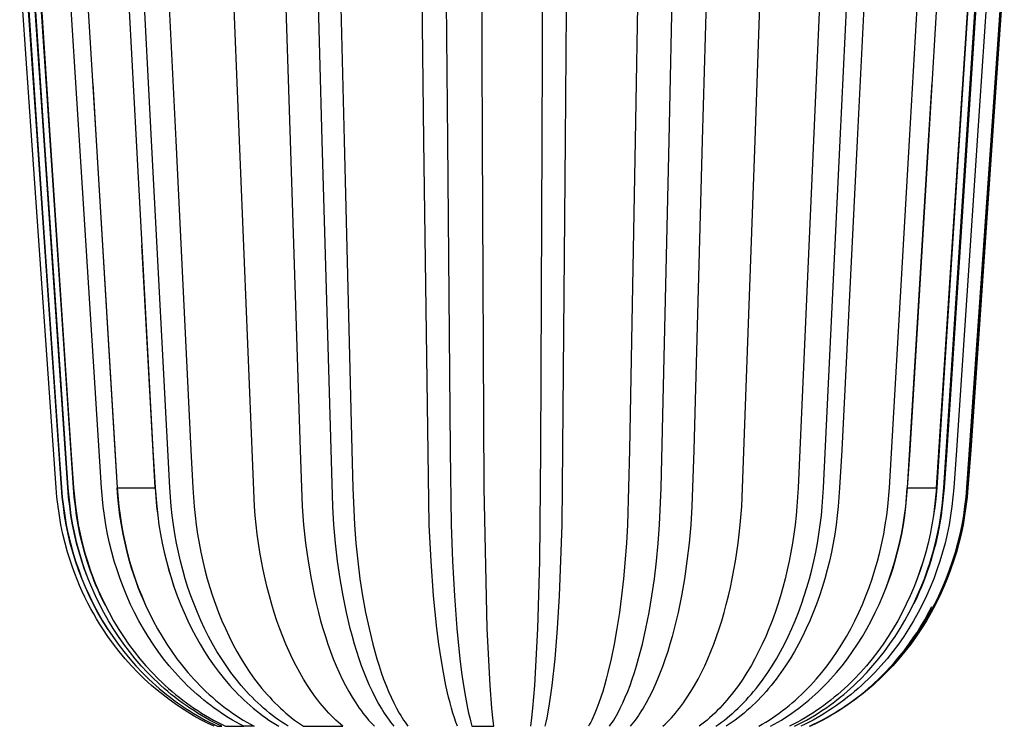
# Model space of a CAD drawing. Header units: millimetres. Extents: x 5000 to 5983, y 0 to 1484.
# Tile 7 of 12: x 5002 to 5398, y 916 to 1200. Entities that reach past the tile are written whole.
import ezdxf

# ---------------------------------------------------------------- set-up
doc = ezdxf.new("R2010")
doc.units = ezdxf.units.MM
doc.layers.add('Make2D$Sichtbar$Kurven', color=18, linetype='Continuous', true_color=0x000000)
doc.layers.add('Make2D$Sichtbar$Tangenten', color=18, linetype='Continuous', true_color=0x000000)

msp = doc.modelspace()

# ---------------------------------------------------------------- linework, layer by layer
at = {"layer": 'Make2D$Sichtbar$Kurven', "color": 18, "lineweight": -3, "true_color": 0x000000}
for points in [[(5032.68, 1290.3), (5031.7, 1286.85), (5030.8, 1283.36), (5030, 1279.85), (5029.28, 1276.31), (5028.83, 1273.8), (5028.42, 1271.29), (5028.06, 1268.77), (5027.74, 1266.24), (5027.47, 1263.71), (5027.24, 1261.17), (5027.06, 1258.62), (5026.92, 1256.07), (5026.78, 1251.7), (5026.78, 1247.33), (5026.9, 1242.96), (5027.15, 1238.59), (5028.2, 1221.13), (5032.42, 1151.26), (5039.91, 1026.6), (5040.89, 1011.54)], [(5048.77, 1290.3), (5047.88, 1286.85), (5047.07, 1283.37), (5046.35, 1279.85), (5045.7, 1276.32), (5044.92, 1271.3), (5044.31, 1266.26), (5043.85, 1261.18), (5043.56, 1256.08), (5043.44, 1251.71), (5043.43, 1247.34), (5043.54, 1242.97), (5043.76, 1238.61), (5044.72, 1221.14), (5048.53, 1151.27), (5055.3, 1026.6), (5056.17, 1011.54)], [(5367.11, 1290.3), (5368.09, 1286.85), (5368.99, 1283.36), (5369.79, 1279.85), (5370.51, 1276.31), (5370.96, 1273.8), (5371.37, 1271.29), (5371.73, 1268.77), (5372.05, 1266.24), (5372.32, 1263.71), (5372.55, 1261.17), (5372.73, 1258.62), (5372.87, 1256.07), (5373.01, 1251.7), (5373.01, 1247.33), (5372.89, 1242.96), (5372.65, 1238.59), (5371.59, 1221.13), (5367.37, 1151.26), (5359.88, 1026.6), (5358.91, 1011.54)], [(5379.45, 1290.3), (5380.51, 1286.85), (5381.47, 1283.37), (5382.34, 1279.85), (5383.11, 1276.32), (5383.59, 1273.82), (5384.03, 1271.3), (5384.42, 1268.78), (5384.76, 1266.26), (5385.05, 1263.72), (5385.3, 1261.18), (5385.49, 1258.63), (5385.64, 1256.08), (5385.79, 1251.71), (5385.8, 1247.34), (5385.67, 1242.97), (5385.4, 1238.61), (5384.27, 1221.14), (5379.74, 1151.27), (5371.7, 1026.6), (5370.66, 1011.54)], [(5002.65, 1243.59), (5008.8, 1151.61), (5010.66, 1124.04)], [(5030.32, 962.82), (5029.1, 965.13), (5027.94, 967.47), (5026.83, 969.83), (5025.78, 972.22), (5024.77, 974.63), (5023.82, 977.06), (5022.93, 979.51), (5022.09, 981.99), (5020.96, 985.59), (5019.94, 989.22), (5019.05, 992.89), (5018.64, 994.73), (5018.27, 996.58), (5017.63, 1000.3), (5017.1, 1004.03), (5016.66, 1007.78), (5016.3, 1011.54), (5006.53, 1151.26), (5001.66, 1221.13)], [(5036.81, 955.06), (5034.86, 958.23), (5033.01, 961.47), (5031.27, 964.76), (5029.63, 968.11), (5028.1, 971.51), (5026.67, 974.96), (5025.36, 978.45), (5024.15, 981.99), (5023.04, 985.59), (5022.04, 989.22), (5021.15, 992.89), (5020.75, 994.73), (5020.38, 996.58), (5019.75, 1000.3), (5019.23, 1004.03), (5018.8, 1007.78), (5018.43, 1011.54), (5008.78, 1151.26), (5003.96, 1221.12)], [(5003.99, 1221.12), (5008.8, 1151.26), (5017.35, 1026.6), (5018.46, 1011.54), (5018.82, 1007.78), (5019.26, 1004.03), (5019.78, 1000.3), (5020.41, 996.58), (5020.78, 994.73), (5021.18, 992.89), (5022.07, 989.22), (5023.07, 985.59), (5024.18, 981.98), (5025.4, 978.42), (5026.73, 974.89), (5028.17, 971.41), (5029.73, 967.98), (5031.39, 964.6), (5033.15, 961.28), (5035.03, 958.01), (5037.01, 954.81), (5039.09, 951.68), (5041.27, 948.62), (5043.56, 945.64), (5045.94, 942.73), (5048.42, 939.91), (5051, 937.18), (5053.66, 934.54), (5055.03, 933.25), (5056.42, 931.99), (5057.83, 930.76), (5059.26, 929.55), (5060.71, 928.36), (5062.18, 927.2), (5063.68, 926.07), (5065.19, 924.97), (5066.72, 923.89), (5068.28, 922.84), (5069.85, 921.82), (5071.43, 920.83), (5073.04, 919.87), (5074.66, 918.94), (5076.3, 918.04), (5077.96, 917.17), (5079.63, 916.33), (5081.32, 915.52)], [(5027.89, 978.23), (5026.62, 982), (5025.53, 985.6), (5024.54, 989.24), (5023.67, 992.9), (5022.92, 996.59), (5022.29, 1000.31), (5021.78, 1004.04), (5021.36, 1007.78), (5021, 1011.54), (5011.48, 1151.28), (5006.73, 1221.15)], [(5006.78, 1221.3), (5011.51, 1151.35), (5015.76, 1088.97), (5021.02, 1011.54), (5021.38, 1007.79), (5021.8, 1004.05), (5022.31, 1000.32), (5022.93, 996.62), (5023.68, 992.93), (5024.55, 989.26), (5025.53, 985.63), (5026.62, 982.02), (5027.4, 979.64), (5028.46, 976.67)], [(5035.11, 966.1), (5034.2, 968.03), (5033.33, 969.98), (5032.5, 971.95), (5031.7, 973.93), (5030.93, 975.93), (5030.2, 977.94), (5029.5, 979.97), (5028.84, 982.01), (5027.76, 985.61), (5026.79, 989.24), (5025.93, 992.9), (5025.19, 996.59), (5024.57, 1000.31), (5024.06, 1004.04), (5023.64, 1007.78), (5023.29, 1011.54), (5013.89, 1151.28), (5009.21, 1221.16)], [(5009.24, 1221.14), (5013.93, 1151.27), (5022.24, 1026.6), (5023.32, 1011.54), (5023.68, 1007.78), (5024.1, 1004.03), (5024.6, 1000.3), (5025.22, 996.58), (5025.96, 992.89), (5026.83, 989.23), (5027.8, 985.59), (5028.89, 981.99), (5030.07, 978.42), (5031.36, 974.9), (5032.77, 971.42), (5034.28, 967.99), (5035.89, 964.61), (5037.61, 961.28), (5039.43, 958.02), (5041.36, 954.82), (5043.38, 951.69), (5045.51, 948.63), (5047.73, 945.64), (5050.05, 942.74), (5052.46, 939.92), (5054.97, 937.18), (5057.56, 934.54), (5058.89, 933.26), (5060.24, 931.99), (5061.61, 930.76), (5063.01, 929.55), (5064.42, 928.36), (5065.85, 927.21), (5067.31, 926.07), (5068.78, 924.97), (5070.27, 923.89), (5071.78, 922.85), (5073.31, 921.83), (5074.86, 920.83), (5076.42, 919.87), (5078, 918.94), (5079.6, 918.04), (5081.21, 917.17), (5082.83, 916.33), (5084.48, 915.52)], [(5009.32, 1221.36), (5013.99, 1151.4), (5022.29, 1026.6), (5023.37, 1011.54), (5024.13, 1004.06), (5024.63, 1000.34), (5025.24, 996.64), (5025.97, 992.96), (5026.82, 989.3), (5027.78, 985.67), (5028.85, 982.07), (5029.58, 979.81), (5030.35, 977.56), (5031.17, 975.33), (5032.03, 973.11), (5032.94, 970.92), (5033.88, 968.74), (5034.88, 966.58), (5035.91, 964.45)], [(5091.83, 915.52), (5090.29, 916.33), (5088.77, 917.17), (5087.26, 918.04), (5085.76, 918.94), (5084.28, 919.87), (5082.82, 920.83), (5081.37, 921.82), (5079.94, 922.84), (5078.53, 923.89), (5077.13, 924.97), (5075.75, 926.07), (5074.39, 927.2), (5073.05, 928.36), (5071.72, 929.55), (5070.42, 930.76), (5069.13, 931.99), (5067.87, 933.25), (5066.62, 934.54), (5064.19, 937.18), (5061.84, 939.91), (5059.58, 942.73), (5057.41, 945.64), (5055.33, 948.62), (5053.34, 951.68), (5051.44, 954.81), (5049.64, 958.01), (5047.93, 961.27), (5046.32, 964.6), (5044.8, 967.98), (5043.39, 971.41), (5042.07, 974.89), (5040.86, 978.42), (5039.75, 981.98), (5038.74, 985.59), (5037.82, 989.22), (5037.01, 992.89), (5036.31, 996.58), (5035.73, 1000.3), (5035.26, 1004.03), (5034.53, 1011.54), (5025.73, 1151.26), (5021.34, 1221.12)], [(5061.07, 1221.15), (5064.48, 1151.28), (5070.52, 1026.6), (5071.31, 1011.54), (5071.87, 1004.03), (5072.24, 1000.3), (5072.69, 996.59), (5073.23, 992.9), (5073.86, 989.23), (5074.57, 985.6), (5075.36, 982), (5076.22, 978.43), (5077.16, 974.91), (5078.18, 971.43), (5079.28, 967.99), (5080.46, 964.61), (5081.71, 961.29), (5083.03, 958.03), (5084.43, 954.83), (5085.91, 951.69), (5087.46, 948.63), (5089.07, 945.65), (5090.76, 942.74), (5092.52, 939.92), (5094.34, 937.19), (5096.23, 934.54), (5098.18, 932), (5099.18, 930.76), (5100.2, 929.55), (5101.23, 928.37), (5102.27, 927.21), (5103.33, 926.08), (5104.4, 924.97), (5105.49, 923.89), (5106.59, 922.85), (5107.7, 921.83), (5108.83, 920.83), (5109.96, 919.87), (5111.11, 918.94), (5112.28, 918.04), (5113.45, 917.17), (5114.63, 916.33), (5115.83, 915.52)], [(5131.77, 915.52), (5130.81, 916.33), (5129.85, 917.17), (5128.89, 918.04), (5127.95, 918.94), (5127.02, 919.87), (5126.1, 920.83), (5125.19, 921.82), (5124.28, 922.84), (5123.39, 923.89), (5122.51, 924.97), (5121.64, 926.07), (5120.78, 927.2), (5119.1, 929.55), (5117.47, 931.99), (5115.89, 934.54), (5114.36, 937.18), (5112.88, 939.91), (5111.45, 942.73), (5110.08, 945.64), (5108.77, 948.62), (5107.52, 951.68), (5106.32, 954.81), (5105.18, 958.01), (5104.11, 961.28), (5103.09, 964.6), (5102.14, 967.98), (5101.24, 971.41), (5100.42, 974.89), (5099.65, 978.42), (5098.95, 981.98), (5098.31, 985.59), (5097.74, 989.22), (5097.22, 992.89), (5096.79, 996.58), (5096.42, 1000.3), (5096.12, 1004.03), (5090.12, 1151.26), (5087.35, 1221.12)], [(5108.27, 1221.14), (5110.52, 1151.26), (5114.52, 1026.6), (5115.41, 1004.03), (5115.95, 996.58), (5116.72, 989.22), (5117.71, 981.99), (5118.91, 974.9), (5120.3, 967.98), (5121.08, 964.6), (5121.91, 961.28), (5122.78, 958.02), (5123.71, 954.82), (5124.68, 951.68), (5125.7, 948.62), (5126.77, 945.64), (5127.89, 942.74), (5129.05, 939.91), (5130.25, 937.18), (5131.5, 934.54), (5132.78, 931.99), (5134.11, 929.55), (5135.48, 927.21), (5136.89, 924.97), (5137.61, 923.89), (5138.33, 922.85), (5139.07, 921.83), (5139.81, 920.83), (5140.56, 919.87), (5141.32, 918.94), (5142.09, 918.04), (5142.86, 917.17), (5143.64, 916.33), (5144.43, 915.52)], [(5130.57, 1221.14), (5132.28, 1151.27), (5135.3, 1026.6), (5135.69, 1011.54), (5136.38, 996.58), (5136.97, 989.23), (5137.72, 981.99), (5138.62, 974.9), (5139.68, 967.99), (5140.89, 961.28), (5142.25, 954.82), (5143.76, 948.63), (5144.57, 945.64), (5145.41, 942.74), (5146.29, 939.92), (5147.2, 937.18), (5148.14, 934.54), (5149.12, 931.99), (5150.12, 929.55), (5151.16, 927.21), (5152.22, 924.97), (5153.31, 922.85), (5154.43, 920.83), (5155, 919.87), (5155.57, 918.94), (5156.15, 918.04), (5156.74, 917.17), (5157.33, 916.33), (5157.93, 915.52)], [(5177.85, 915.52), (5177.22, 917.17), (5176.61, 918.94), (5176.01, 920.83), (5175.42, 922.85), (5174.85, 924.97), (5174.29, 927.21), (5173.22, 931.99), (5172.21, 937.18), (5171.27, 942.74), (5170.4, 948.63), (5169.61, 954.82), (5168.26, 967.99), (5167.23, 981.99), (5166.53, 996.58), (5164.37, 1151.27), (5163.47, 1221.13)], [(5192.51, 915.52), (5192.09, 918.94), (5191.7, 922.85), (5190.96, 931.99), (5189.75, 954.82), (5188.59, 1011.54), (5187.99, 1151.26), (5187.69, 1221.13)], [(5213.17, 915.52), (5213.55, 917.17), (5213.92, 918.94), (5214.63, 922.85), (5215.32, 927.21), (5215.96, 932), (5217.13, 942.74), (5218.13, 954.82), (5218.95, 967.99), (5219.99, 996.59), (5221.29, 1151.27), (5221.83, 1221.14)], [(5250.59, 1221.16), (5249.35, 1151.28), (5247.14, 1026.6), (5246.35, 996.59), (5245.92, 989.23), (5244.72, 974.91), (5243.94, 968), (5243.06, 961.29), (5242.06, 954.83), (5240.96, 948.63), (5239.75, 942.74), (5238.44, 937.19), (5237.75, 934.54), (5237.04, 932), (5236.31, 929.55), (5235.55, 927.21), (5234.77, 924.97), (5233.97, 922.85), (5233.15, 920.84), (5232.32, 918.94), (5231.89, 918.04), (5231.47, 917.17), (5231.03, 916.33), (5230.6, 915.52)], [(5278.29, 1221.13), (5276.36, 1151.26), (5272.94, 1026.6), (5272.18, 1004.03), (5271.72, 996.58), (5271.06, 989.23), (5270.21, 981.99), (5269.19, 974.9), (5267.99, 967.98), (5266.62, 961.28), (5265.08, 954.82), (5264.25, 951.68), (5263.37, 948.62), (5262.46, 945.64), (5261.5, 942.73), (5260.51, 939.91), (5259.48, 937.18), (5258.42, 934.54), (5257.31, 931.99), (5256.18, 929.55), (5255.01, 927.21), (5253.8, 924.97), (5252.57, 922.85), (5251.94, 921.82), (5251.3, 920.83), (5250.66, 919.87), (5250.01, 918.94), (5249.36, 918.04), (5248.69, 917.17), (5248.03, 916.33), (5247.35, 915.52)], [(5260.53, 915.52), (5261.4, 916.33), (5262.25, 917.17), (5263.1, 918.04), (5263.94, 918.94), (5264.77, 919.87), (5265.59, 920.83), (5266.4, 921.82), (5267.2, 922.84), (5268, 923.89), (5268.78, 924.97), (5269.55, 926.07), (5270.32, 927.2), (5271.81, 929.55), (5273.27, 931.99), (5274.68, 934.54), (5276.04, 937.18), (5277.36, 939.91), (5278.62, 942.73), (5279.84, 945.64), (5281.01, 948.62), (5282.13, 951.68), (5283.19, 954.81), (5284.2, 958.01), (5285.16, 961.28), (5286.06, 964.6), (5286.91, 967.98), (5287.71, 971.41), (5288.44, 974.89), (5289.12, 978.42), (5289.75, 981.99), (5290.83, 989.22), (5291.28, 992.89), (5291.67, 996.58), (5292.27, 1004.03), (5297.61, 1151.26), (5300.07, 1221.13)], [(5324.19, 1221.12), (5321.13, 1151.26), (5315.71, 1026.6), (5315, 1011.54), (5314.5, 1004.03), (5314.17, 1000.3), (5313.77, 996.58), (5313.28, 992.89), (5312.72, 989.22), (5312.08, 985.59), (5311.37, 981.98), (5310.6, 978.42), (5309.76, 974.89), (5308.84, 971.41), (5307.86, 967.98), (5306.8, 964.6), (5305.68, 961.28), (5304.49, 958.01), (5303.24, 954.81), (5301.92, 951.68), (5300.53, 948.62), (5299.08, 945.64), (5297.57, 942.73), (5296, 939.91), (5294.36, 937.18), (5292.67, 934.54), (5290.92, 931.99), (5289.12, 929.55), (5288.2, 928.36), (5287.26, 927.2), (5286.32, 926.07), (5285.36, 924.97), (5284.38, 923.89), (5283.4, 922.84), (5282.4, 921.82), (5281.4, 920.83), (5280.38, 919.87), (5279.35, 918.94), (5278.31, 918.04), (5277.26, 917.17), (5276.2, 916.33), (5275.13, 915.52)], [(5342.19, 1221.14), (5338.69, 1151.27), (5332.49, 1026.6), (5331.68, 1011.54), (5331.1, 1004.03), (5330.72, 1000.3), (5330.26, 996.58), (5329.71, 992.89), (5329.06, 989.23), (5328.34, 985.59), (5327.53, 981.99), (5326.64, 978.42), (5325.68, 974.9), (5324.63, 971.42), (5323.51, 967.99), (5322.3, 964.61), (5321.02, 961.28), (5319.66, 958.02), (5318.22, 954.82), (5316.71, 951.69), (5315.12, 948.63), (5313.46, 945.64), (5311.73, 942.74), (5309.93, 939.92), (5308.06, 937.18), (5306.13, 934.54), (5304.13, 931.99), (5303.1, 930.76), (5302.06, 929.55), (5301.01, 928.36), (5299.94, 927.21), (5298.85, 926.07), (5297.75, 924.97), (5296.64, 923.89), (5295.51, 922.85), (5294.37, 921.83), (5293.22, 920.83), (5292.05, 919.87), (5290.87, 918.94), (5289.68, 918.04), (5288.48, 917.17), (5287.27, 916.33), (5286.04, 915.52)], [(5299.1, 915.52), (5300.52, 916.33), (5301.91, 917.17), (5303.3, 918.04), (5304.67, 918.94), (5306.03, 919.87), (5307.37, 920.83), (5308.7, 921.82), (5310.01, 922.84), (5311.31, 923.89), (5312.59, 924.97), (5313.86, 926.07), (5315.11, 927.2), (5316.34, 928.36), (5317.56, 929.55), (5318.76, 930.76), (5319.94, 931.99), (5321.1, 933.25), (5322.24, 934.54), (5324.47, 937.18), (5326.63, 939.91), (5328.7, 942.73), (5330.69, 945.64), (5332.61, 948.62), (5334.44, 951.68), (5336.18, 954.81), (5337.83, 958.01), (5339.4, 961.27), (5340.88, 964.6), (5342.27, 967.98), (5343.57, 971.41), (5344.78, 974.89), (5345.89, 978.42), (5346.91, 981.98), (5347.84, 985.59), (5348.68, 989.22), (5349.43, 992.89), (5350.06, 996.58), (5350.6, 1000.3), (5351.03, 1004.03), (5351.7, 1011.54), (5359.78, 1151.26), (5363.81, 1221.12)], [(5391.77, 1221.15), (5387.07, 1151.28), (5378.71, 1026.6), (5377.63, 1011.54), (5377.27, 1007.78), (5376.85, 1004.03), (5376.33, 1000.3), (5375.71, 996.59), (5374.97, 992.9), (5374.1, 989.23), (5373.12, 985.6), (5372.03, 982), (5370.84, 978.43), (5369.54, 974.91), (5368.13, 971.43), (5366.61, 967.99), (5364.98, 964.61), (5363.25, 961.29), (5361.42, 958.03), (5359.48, 954.83), (5357.45, 951.69), (5355.31, 948.63), (5353.07, 945.65), (5350.74, 942.74), (5348.31, 939.92), (5345.79, 937.19), (5343.18, 934.54), (5341.84, 933.26), (5340.48, 932), (5339.1, 930.76), (5337.7, 929.55), (5336.28, 928.37), (5334.83, 927.21), (5333.37, 926.08), (5331.89, 924.97), (5330.38, 923.89), (5328.86, 922.85), (5327.33, 921.83), (5325.77, 920.83), (5324.2, 919.87), (5322.61, 918.94), (5321, 918.04), (5319.38, 917.17), (5317.74, 916.33), (5316.09, 915.52)], [(5319.51, 915.52), (5321.21, 916.33), (5322.9, 917.17), (5324.57, 918.04), (5326.22, 918.94), (5327.86, 919.87), (5329.48, 920.83), (5331.08, 921.82), (5332.66, 922.84), (5334.23, 923.89), (5335.78, 924.97), (5337.3, 926.07), (5338.81, 927.2), (5340.3, 928.36), (5341.76, 929.55), (5343.21, 930.76), (5344.63, 931.99), (5346.03, 933.25), (5347.41, 934.54), (5350.1, 937.18), (5352.69, 939.91), (5355.19, 942.73), (5357.6, 945.64), (5359.9, 948.62), (5362.11, 951.68), (5364.21, 954.81), (5366.21, 958.01), (5368.1, 961.28), (5369.88, 964.6), (5371.55, 967.98), (5373.12, 971.41), (5374.57, 974.89), (5375.92, 978.42), (5377.15, 981.98), (5378.27, 985.59), (5379.28, 989.22), (5380.18, 992.89), (5380.58, 994.73), (5380.95, 996.58), (5381.59, 1000.3), (5382.12, 1004.03), (5382.55, 1007.78), (5382.92, 1011.54), (5392.66, 1151.26), (5397.51, 1221.12)], [(5397.95, 1221.14), (5393.08, 1151.26), (5384.44, 1026.6), (5383.32, 1011.54), (5382.95, 1007.78), (5382.51, 1004.03), (5381.99, 1000.3), (5381.35, 996.58), (5380.98, 994.73), (5380.57, 992.89), (5379.68, 989.22), (5378.66, 985.59), (5377.54, 981.99), (5376.31, 978.42), (5374.96, 974.9), (5373.5, 971.42), (5371.93, 967.98), (5370.26, 964.6), (5368.47, 961.28), (5366.58, 958.02), (5364.58, 954.82), (5362.47, 951.68), (5360.26, 948.62), (5357.95, 945.64), (5355.55, 942.74), (5353.04, 939.91), (5350.44, 937.18), (5347.74, 934.54), (5346.36, 933.25), (5344.96, 931.99), (5343.53, 930.76), (5342.09, 929.55), (5340.62, 928.36), (5339.13, 927.21), (5337.62, 926.07), (5336.09, 924.97), (5334.54, 923.89), (5332.97, 922.85), (5331.38, 921.83), (5329.77, 920.83), (5328.15, 919.87), (5326.51, 918.94), (5324.85, 918.04), (5323.18, 917.17), (5321.49, 916.33), (5319.78, 915.52)], [(5397.95, 1221.13), (5393.08, 1151.26), (5384.44, 1026.6), (5383.32, 1011.54), (5382.95, 1007.78), (5382.52, 1004.04), (5381.99, 1000.3), (5381.35, 996.58), (5380.98, 994.73), (5380.57, 992.89), (5379.68, 989.22), (5378.66, 985.59), (5377.54, 981.99), (5376.31, 978.42), (5374.96, 974.9), (5373.5, 971.42), (5371.94, 967.98), (5370.26, 964.6), (5368.47, 961.28), (5366.58, 958.02), (5364.58, 954.82), (5362.47, 951.69), (5360.27, 948.63), (5357.96, 945.64), (5355.55, 942.74), (5353.04, 939.92), (5350.44, 937.18), (5347.75, 934.54), (5346.37, 933.26), (5344.97, 932), (5342.65, 930.01), (5340.73, 928.45), (5338.12, 926.44), (5335.45, 924.52)], [(5397.52, 1221.12), (5392.66, 1151.26), (5384.04, 1026.6), (5382.92, 1011.54), (5382.55, 1007.78), (5382.12, 1004.03), (5381.59, 1000.3), (5380.95, 996.58), (5380.58, 994.73), (5380.18, 992.89), (5379.28, 989.22), (5378.27, 985.59), (5377.15, 981.98), (5375.92, 978.42), (5374.58, 974.89), (5373.12, 971.41), (5371.56, 967.98), (5369.88, 964.6), (5368.1, 961.28), (5366.21, 958.02), (5364.22, 954.82), (5362.12, 951.68), (5359.91, 948.63), (5357.61, 945.64), (5355.21, 942.74), (5352.79, 940), (5350.28, 937.35), (5347.68, 934.79), (5345, 932.31)], [(5361.63, 964.99), (5362.53, 966.89), (5363.39, 968.81), (5364.22, 970.75), (5365.01, 972.7), (5365.91, 975.04), (5366.76, 977.39), (5367.55, 979.76), (5368.3, 982.14), (5369.34, 985.73), (5370.28, 989.36), (5371.1, 993.01), (5371.81, 996.69), (5372.4, 1000.38), (5372.89, 1004.08), (5373.63, 1011.54), (5382.78, 1151.54), (5387.32, 1221.62)], [(5387.58, 1221.22), (5382.98, 1151.32), (5374.82, 1026.6), (5373.76, 1011.54), (5373, 1004.05), (5372.5, 1000.32), (5371.9, 996.61), (5371.17, 992.92), (5370.33, 989.26), (5369.37, 985.63), (5368.32, 982.04), (5367.65, 979.92), (5366.94, 977.82), (5366.19, 975.74), (5365.41, 973.67), (5364.59, 971.62), (5363.73, 969.58), (5362.84, 967.57), (5361.91, 965.57)], [(5384.37, 1221.19), (5379.83, 1151.3), (5371.79, 1026.59), (5370.74, 1011.54), (5370.33, 1007.09), (5369.83, 1002.65)], [(5371.99, 1029.91), (5379.83, 1151.32), (5384.36, 1221.25)], [(5031.04, 1174.22), (5032.43, 1151.26), (5040.89, 1011.54)], [(5368.78, 1174.65), (5367.36, 1151.26), (5358.91, 1011.54)], [(5370.66, 1011.54), (5381.1, 1172.34)], [(5056.17, 1011.54), (5050.83, 1109.3)], [(5054.11, 960.56), (5052.89, 963.13), (5051.71, 965.73), (5050.6, 968.37), (5049.54, 971.04), (5048.54, 973.73), (5047.6, 976.46), (5046.72, 979.21), (5045.9, 981.98), (5044.92, 985.59), (5044.05, 989.22), (5043.27, 992.89), (5042.6, 996.58), (5042.02, 1000.3), (5041.54, 1004.03), (5041.16, 1007.78), (5040.89, 1011.54)], [(5040.89, 1011.54), (5041.58, 1004.03), (5042.04, 1000.3), (5042.6, 996.58), (5043.27, 992.89), (5044.05, 989.22), (5044.93, 985.59), (5045.9, 981.98), (5046.97, 978.42), (5048.14, 974.89), (5049.4, 971.41), (5050.76, 967.98), (5052.22, 964.6), (5053.76, 961.28), (5055.41, 958.01), (5057.14, 954.81), (5058.97, 951.68), (5060.88, 948.62), (5062.88, 945.64), (5064.97, 942.73), (5067.14, 939.91), (5069.4, 937.18), (5071.74, 934.54), (5072.93, 933.25), (5074.15, 931.99), (5075.39, 930.76), (5076.64, 929.55), (5077.91, 928.36), (5079.21, 927.2), (5080.52, 926.07), (5081.84, 924.97), (5083.19, 923.89), (5084.55, 922.84), (5085.92, 921.82), (5087.31, 920.83), (5088.72, 919.87), (5090.14, 918.94), (5091.58, 918.04), (5093.03, 917.17), (5094.49, 916.33), (5095.97, 915.52)], [(5056.17, 1011.54), (5056.43, 1007.78), (5056.77, 1004.03), (5057.2, 1000.3), (5057.72, 996.59), (5058.33, 992.89), (5059.03, 989.23), (5059.82, 985.59), (5060.7, 981.99), (5061.6, 978.66), (5062.58, 975.36), (5063.63, 972.1), (5064.76, 968.89)], [(5056.17, 1011.54), (5056.8, 1004.03), (5057.22, 1000.3), (5057.72, 996.59), (5058.32, 992.89), (5059.03, 989.23), (5059.82, 985.59), (5060.7, 981.99), (5061.67, 978.43), (5062.72, 974.9), (5063.86, 971.42), (5065.09, 967.99), (5066.4, 964.61), (5067.8, 961.29), (5069.28, 958.02), (5070.85, 954.82), (5072.5, 951.69), (5074.23, 948.63), (5076.04, 945.64), (5077.92, 942.74), (5079.89, 939.92), (5081.93, 937.18), (5084.04, 934.54), (5086.22, 932), (5087.34, 930.76), (5088.47, 929.55), (5089.62, 928.37), (5090.79, 927.21), (5091.97, 926.08), (5093.17, 924.97), (5094.38, 923.89), (5095.61, 922.85), (5096.86, 921.83), (5098.12, 920.84), (5099.39, 919.87), (5100.67, 918.94), (5101.97, 918.04), (5103.28, 917.17), (5104.61, 916.33), (5105.94, 915.52)], [(5303.82, 915.52), (5305.3, 916.33), (5306.76, 917.17), (5308.21, 918.04), (5309.65, 918.94), (5311.07, 919.87), (5312.48, 920.83), (5313.87, 921.82), (5315.25, 922.84), (5316.61, 923.89), (5317.95, 924.97), (5319.28, 926.07), (5320.59, 927.2), (5321.88, 928.36), (5323.15, 929.55), (5324.41, 930.76), (5325.64, 931.99), (5326.86, 933.25), (5328.06, 934.54), (5330.39, 937.18), (5332.65, 939.91), (5334.82, 942.73), (5336.91, 945.64), (5338.91, 948.62), (5340.83, 951.68), (5342.65, 954.81), (5344.39, 958.01), (5346.03, 961.28), (5347.58, 964.6), (5349.03, 967.98), (5350.39, 971.41), (5351.66, 974.89), (5352.82, 978.42), (5353.89, 981.98), (5354.87, 985.59), (5355.74, 989.22), (5356.52, 992.89), (5357.19, 996.58), (5357.77, 1000.3), (5358.25, 1004.03), (5358.63, 1007.78), (5358.91, 1011.54)], [(5370.66, 1011.54), (5369.91, 1004.03), (5369.42, 1000.3), (5368.82, 996.59), (5368.1, 992.89), (5367.27, 989.23), (5366.32, 985.59), (5365.28, 981.99), (5364.13, 978.43), (5362.88, 974.9), (5361.53, 971.42), (5360.07, 967.99), (5358.51, 964.61), (5356.84, 961.29), (5355.08, 958.02), (5353.22, 954.82), (5351.26, 951.69), (5349.21, 948.63), (5347.06, 945.64), (5344.82, 942.74), (5342.48, 939.92), (5340.06, 937.18), (5337.55, 934.54), (5336.27, 933.26), (5334.96, 932), (5333.63, 930.76), (5332.29, 929.55), (5330.92, 928.37), (5329.53, 927.21), (5328.13, 926.08), (5326.7, 924.97), (5325.26, 923.89), (5323.8, 922.85), (5322.32, 921.83), (5320.83, 920.84), (5319.31, 919.87), (5317.79, 918.94), (5316.24, 918.04), (5314.68, 917.17), (5313.11, 916.33), (5311.52, 915.52)], [(5358.91, 1011.54), (5358.21, 1004.03), (5357.75, 1000.3), (5357.19, 996.58), (5356.52, 992.89), (5355.75, 989.22), (5354.86, 985.59), (5353.89, 981.98), (5353.03, 979.07), (5352.1, 976.19), (5351.1, 973.33), (5350.04, 970.5)], [(5370.66, 1011.54), (5370.36, 1007.78), (5369.95, 1004.03), (5369.44, 1000.3), (5368.82, 996.59), (5368.09, 992.89), (5367.26, 989.23), (5366.33, 985.59), (5365.28, 981.99), (5364.61, 979.86), (5363.9, 977.75), (5363.16, 975.65), (5362.37, 973.57)], [(5369.8, 1002.48), (5369.83, 1002.65)], [(5343.48, 930.98), (5344.72, 932.07), (5346.19, 933.41), (5347.77, 934.92), (5350.22, 937.39), (5351.94, 939.22), (5353.61, 941.1), (5355.24, 943.01), (5357.58, 945.94), (5359.83, 948.95), (5361.58, 951.46), (5362.81, 953.31), (5363.99, 955.18), (5365.91, 958.39), (5367.73, 961.66), (5368.78, 963.68)], [(5074.57, 918.18), (5071.91, 919.65), (5069.31, 921.19), (5066.75, 922.82), (5064.23, 924.51), (5061.77, 926.28), (5059.36, 928.12), (5057, 930.02), (5054.7, 931.99), (5053.3, 933.25), (5051.91, 934.54), (5049.22, 937.18), (5046.61, 939.91), (5044.1, 942.73), (5041.69, 945.64), (5039.38, 948.62), (5037.17, 951.68), (5035.06, 954.81), (5033.81, 956.78), (5032.61, 958.77), (5031.44, 960.78), (5030.32, 962.82)], [(5033.25, 961.1), (5035.05, 957.95), (5036.93, 954.88), (5038.44, 952.58)], [(5070.94, 954.65), (5070.94, 954.65)], [(5334.63, 923.95), (5332.09, 922.27), (5330.94, 921.53), (5328.8, 920.22), (5326.63, 918.97), (5324.41, 917.76), (5322.17, 916.61), (5319.9, 915.52)], [(5079.9, 915.52), (5077.21, 916.81), (5074.57, 918.18)], [(5081.32, 915.52), (5083, 915.52)], [(5084.48, 915.52), (5091.83, 915.52)], [(5095.97, 915.52), (5091.83, 915.52)], [(5105.94, 915.52), (5105.94, 915.52)], [(5115.83, 915.52), (5131.77, 915.52)], [(5183.68, 915.52), (5192.51, 915.52)], [(5230.6, 915.52), (5230.6, 915.52)], [(5303.82, 915.52), (5303.82, 915.52)], [(5311.52, 915.52), (5311.52, 915.52)]]:
    msp.add_lwpolyline(points, dxfattribs=at)
at = {"layer": 'Make2D$Sichtbar$Tangenten', "color": 18, "lineweight": -3, "true_color": 0x000000}
for points in [[(5083, 915.52), (5081.34, 916.33), (5079.69, 917.17), (5078.06, 918.04), (5076.44, 918.94), (5074.84, 919.87), (5073.26, 920.83), (5071.69, 921.83), (5070.15, 922.85), (5068.62, 923.89), (5067.11, 924.97), (5065.61, 926.08), (5064.14, 927.21), (5062.69, 928.36), (5061.26, 929.55), (5059.85, 930.76), (5058.46, 932), (5057.09, 933.26), (5055.74, 934.54), (5053.12, 937.19), (5050.58, 939.92), (5048.14, 942.74), (5045.79, 945.65), (5043.54, 948.63), (5041.39, 951.69), (5039.34, 954.82), (5037.39, 958.02), (5035.54, 961.29), (5033.8, 964.61), (5032.17, 967.99), (5030.64, 971.42), (5029.22, 974.9), (5027.91, 978.43), (5026.71, 981.99), (5025.62, 985.6), (5024.63, 989.23), (5023.76, 992.9), (5023.01, 996.59), (5022.38, 1000.3), (5021.87, 1004.03), (5021.44, 1007.78), (5021.08, 1011.54), (5011.57, 1151.27), (5006.82, 1221.14)], [(5109.74, 915.52), (5108.45, 916.33), (5107.18, 917.17), (5105.92, 918.04), (5104.68, 918.94), (5103.44, 919.87), (5102.22, 920.84), (5101.02, 921.83), (5099.82, 922.85), (5098.65, 923.9), (5097.48, 924.97), (5096.33, 926.08), (5095.2, 927.21), (5094.08, 928.37), (5092.97, 929.55), (5091.88, 930.77), (5090.81, 932), (5088.72, 934.55), (5086.7, 937.19), (5084.74, 939.93), (5082.86, 942.75), (5081.05, 945.66), (5079.32, 948.65), (5077.66, 951.71), (5076.09, 954.84), (5074.59, 958.04), (5073.17, 961.31), (5071.83, 964.63), (5070.57, 968.01), (5069.4, 971.44), (5068.3, 974.92), (5067.3, 978.45), (5066.37, 982.01), (5065.53, 985.61), (5064.77, 989.25), (5064.1, 992.91), (5063.52, 996.6), (5063.04, 1000.31), (5062.65, 1004.04), (5062.04, 1011.54), (5054.73, 1151.3), (5051.08, 1221.18)], [(5152.44, 915.52), (5151.77, 916.33), (5151.1, 917.17), (5150.44, 918.04), (5149.78, 918.94), (5149.13, 919.87), (5148.49, 920.83), (5147.85, 921.83), (5147.22, 922.85), (5145.99, 924.97), (5144.79, 927.21), (5143.62, 929.55), (5142.48, 932), (5141.38, 934.54), (5140.31, 937.19), (5139.28, 939.92), (5138.29, 942.74), (5137.34, 945.65), (5136.42, 948.63), (5135.55, 951.69), (5134.72, 954.82), (5133.18, 961.29), (5131.81, 967.99), (5130.61, 974.9), (5129.59, 981.99), (5128.75, 989.23), (5128.09, 996.59), (5127.63, 1004.03), (5123.45, 1151.27), (5121.52, 1221.14)], [(5173.12, 1221.14), (5173.78, 1151.27), (5174.94, 1026.6), (5175.36, 996.59), (5175.88, 981.99), (5176.63, 967.99), (5177.63, 954.82), (5178.85, 942.74), (5179.54, 937.19), (5180.28, 932), (5181.07, 927.21), (5181.9, 922.85), (5182.33, 920.83), (5182.77, 918.94), (5183.22, 917.17), (5183.68, 915.52)], [(5212.1, 1221.15), (5211.8, 1151.28), (5211.26, 1026.6), (5210.84, 982), (5210.04, 954.83), (5208.83, 932), (5208.1, 922.85), (5207.7, 918.94), (5207.28, 915.52)], [(5239.08, 915.52), (5239.64, 916.33), (5240.19, 917.17), (5240.74, 918.04), (5241.28, 918.94), (5241.81, 919.87), (5242.35, 920.84), (5243.39, 922.85), (5244.41, 924.97), (5245.4, 927.21), (5246.37, 929.55), (5247.31, 932), (5248.22, 934.55), (5249.1, 937.19), (5249.95, 939.92), (5250.76, 942.75), (5252.3, 948.64), (5253.71, 954.83), (5254.98, 961.3), (5256.11, 968), (5257.1, 974.91), (5257.94, 982), (5258.64, 989.24), (5259.18, 996.59), (5259.83, 1011.54), (5263.01, 1151.29), (5264.6, 1221.16)], [(5281.83, 915.52), (5282.99, 916.33), (5284.15, 917.17), (5285.29, 918.04), (5286.42, 918.94), (5287.54, 919.87), (5288.65, 920.83), (5289.75, 921.83), (5290.83, 922.85), (5291.91, 923.89), (5292.96, 924.97), (5294.01, 926.08), (5295.04, 927.21), (5296.06, 928.36), (5297.06, 929.55), (5298.05, 930.76), (5299.03, 932), (5300.93, 934.54), (5302.77, 937.19), (5304.55, 939.92), (5306.26, 942.74), (5307.9, 945.65), (5309.48, 948.63), (5310.99, 951.69), (5312.43, 954.82), (5313.79, 958.02), (5315.08, 961.29), (5316.3, 964.61), (5317.45, 967.99), (5318.52, 971.42), (5319.51, 974.9), (5320.43, 978.43), (5321.27, 981.99), (5322.04, 985.6), (5322.73, 989.23), (5323.34, 992.9), (5323.87, 996.59), (5324.31, 1000.3), (5324.67, 1004.03), (5325.22, 1011.54), (5331.89, 1151.27), (5335.21, 1221.14)], [(5313.56, 915.52), (5315.17, 916.33), (5316.78, 917.17), (5318.36, 918.04), (5319.93, 918.94), (5321.49, 919.87), (5323.03, 920.84), (5324.55, 921.83), (5326.05, 922.85), (5327.54, 923.9), (5329.01, 924.97), (5330.46, 926.08), (5331.89, 927.21), (5333.3, 928.37), (5334.69, 929.55), (5336.06, 930.77), (5337.41, 932), (5338.74, 933.26), (5340.05, 934.55), (5342.6, 937.19), (5345.06, 939.93), (5347.44, 942.75), (5349.72, 945.66), (5351.9, 948.65), (5353.99, 951.71), (5355.98, 954.84), (5357.87, 958.04), (5359.66, 961.31), (5361.35, 964.63), (5362.93, 968.01), (5364.41, 971.44), (5365.79, 974.92), (5367.06, 978.45), (5368.22, 982.01), (5369.28, 985.61), (5370.24, 989.25), (5371.09, 992.91), (5371.82, 996.6), (5372.42, 1000.31), (5372.92, 1004.04), (5373.68, 1011.54), (5382.91, 1151.3), (5387.5, 1221.18)], [(5040.89, 1011.54), (5056.17, 1011.54)], [(5358.91, 1011.54), (5370.66, 1011.54)]]:
    msp.add_lwpolyline(points, dxfattribs=at)

doc.saveas('drawing.dxf')
